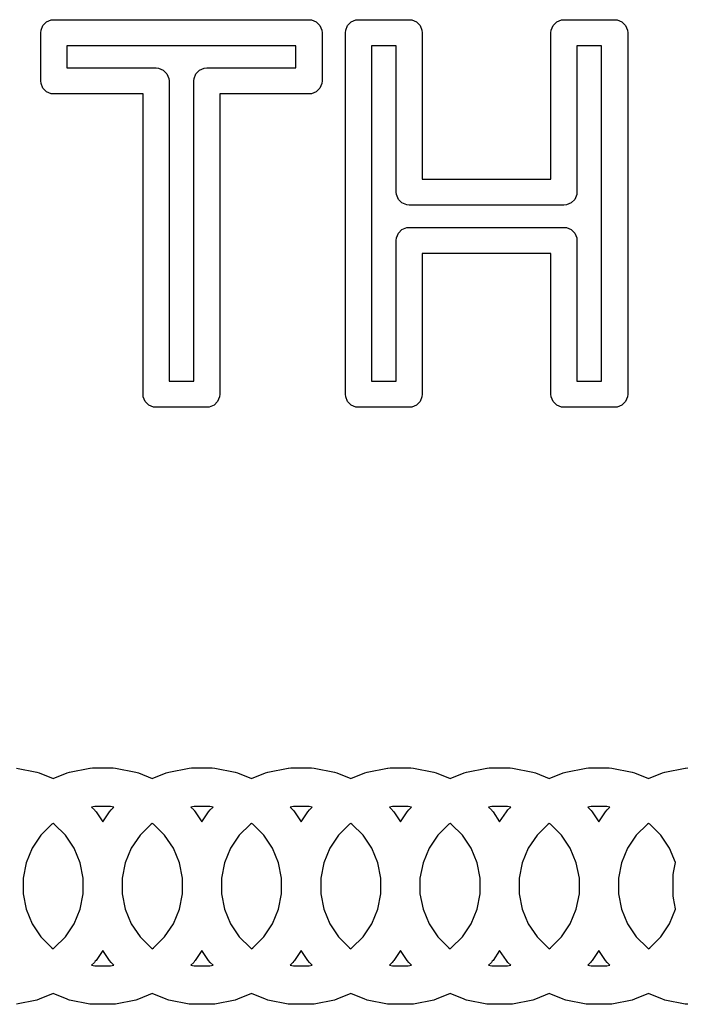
# Model space of a CAD drawing. Extents: x 1.56 to 4.01, y -6 to -1.06.
# Tile 7 of 14: x 2.6 to 2.8, y -1.73 to -1.43. Entities that reach past the tile are written whole.
import ezdxf

# ---------------------------------------------------------------- set-up
doc = ezdxf.new("R2010")
doc.units = 0
doc.header["$MEASUREMENT"] = 0
doc.layers.add('BLACK', color=7, linetype='CONTINUOUS')

msp = doc.modelspace()

# ---------------------------------------------------------------- linework, layer by layer
at = {"layer": 'BLACK', "linetype": 'CONTINUOUS'}
for p, q in [((2.60376, -1.43291), (2.60484, -1.43183)), ((2.60484, -1.43183), (2.60626, -1.43124)), ((2.60626, -1.43124), (2.60703, -1.43116)), ((2.60703, -1.43116), (2.68418, -1.43116)), ((2.68418, -1.43116), (2.68495, -1.43124)), ((2.68495, -1.43124), (2.68637, -1.43183)), ((2.68637, -1.43183), (2.68745, -1.43291)), ((2.69585, -1.43291), (2.69694, -1.43183)), ((2.69694, -1.43183), (2.69836, -1.43124)), ((2.69836, -1.43124), (2.69912, -1.43116)), ((2.69912, -1.43116), (2.71446, -1.43116)), ((2.71446, -1.43116), (2.71523, -1.43124)), ((2.71523, -1.43124), (2.71665, -1.43183)), ((2.71665, -1.43183), (2.71774, -1.43291)), ((2.75796, -1.43291), (2.75905, -1.43183)), ((2.75905, -1.43183), (2.76046, -1.43124)), ((2.76046, -1.43124), (2.76123, -1.43116)), ((2.76123, -1.43116), (2.77657, -1.43116)), ((2.77657, -1.43116), (2.77734, -1.43124)), ((2.77734, -1.43124), (2.77876, -1.43183)), ((2.77876, -1.43183), (2.77985, -1.43291)), ((2.60309, -1.4351), (2.60317, -1.43433)), ((2.60317, -1.43433), (2.60376, -1.43291)), ((2.68745, -1.43291), (2.68804, -1.43433)), ((2.68804, -1.43433), (2.68812, -1.4351)), ((2.69519, -1.4351), (2.69526, -1.43433)), ((2.69526, -1.43433), (2.69585, -1.43291)), ((2.71774, -1.43291), (2.71833, -1.43433)), ((2.71833, -1.43433), (2.7184, -1.4351)), ((2.7573, -1.4351), (2.75737, -1.43433)), ((2.75737, -1.43433), (2.75796, -1.43291)), ((2.77985, -1.43291), (2.78044, -1.43433)), ((2.78044, -1.43433), (2.78051, -1.4351)), ((2.60309, -1.44969), (2.60309, -1.4351)), ((2.68812, -1.4351), (2.68812, -1.44969)), ((2.69519, -1.54443), (2.69519, -1.4351)), ((2.7184, -1.4351), (2.7184, -1.47936)), ((2.7573, -1.47936), (2.7573, -1.4351)), ((2.78051, -1.4351), (2.78051, -1.54443)), ((2.61097, -1.43904), (2.61097, -1.44575)), ((2.68024, -1.43904), (2.61097, -1.43904)), ((2.68024, -1.44575), (2.68024, -1.43904)), ((2.70306, -1.43904), (2.70306, -1.5405)), ((2.71053, -1.43904), (2.70306, -1.43904)), ((2.71053, -1.4833), (2.71053, -1.43904)), ((2.77264, -1.43904), (2.76517, -1.43904)), ((2.76517, -1.43904), (2.76517, -1.4833)), ((2.77264, -1.5405), (2.77264, -1.43904)), ((2.61097, -1.44575), (2.63794, -1.44575)), ((2.63794, -1.44575), (2.6387, -1.44583)), ((2.6387, -1.44583), (2.64012, -1.44641)), ((2.64012, -1.44641), (2.64121, -1.4475)), ((2.65, -1.4475), (2.65109, -1.44641)), ((2.65109, -1.44641), (2.65251, -1.44583)), ((2.65251, -1.44583), (2.65328, -1.44575)), ((2.65328, -1.44575), (2.68024, -1.44575)), ((2.60317, -1.45046), (2.60309, -1.44969)), ((2.64121, -1.4475), (2.6418, -1.44892)), ((2.6418, -1.44892), (2.64187, -1.44969)), ((2.64187, -1.44969), (2.64187, -1.5405)), ((2.64934, -1.44969), (2.64941, -1.44892)), ((2.64934, -1.5405), (2.64934, -1.44969)), ((2.64941, -1.44892), (2.65, -1.4475)), ((2.68812, -1.44969), (2.68804, -1.45046)), ((2.60376, -1.45188), (2.60317, -1.45046)), ((2.60484, -1.45296), (2.60376, -1.45188)), ((2.68745, -1.45188), (2.68637, -1.45296)), ((2.68804, -1.45046), (2.68745, -1.45188)), ((2.60626, -1.45355), (2.60484, -1.45296)), ((2.60703, -1.45362), (2.60626, -1.45355)), ((2.634, -1.45362), (2.60703, -1.45362)), ((2.634, -1.54443), (2.634, -1.45362)), ((2.68418, -1.45362), (2.65721, -1.45362)), ((2.65721, -1.45362), (2.65721, -1.54443)), ((2.68495, -1.45355), (2.68418, -1.45362)), ((2.68637, -1.45296), (2.68495, -1.45355)), ((2.7184, -1.47936), (2.7573, -1.47936)), ((2.7106, -1.48407), (2.71053, -1.4833)), ((2.71119, -1.48549), (2.7106, -1.48407)), ((2.71228, -1.48657), (2.71119, -1.48549)), ((2.76451, -1.48549), (2.76342, -1.48657)), ((2.76509, -1.48407), (2.76451, -1.48549)), ((2.76517, -1.4833), (2.76509, -1.48407)), ((2.7137, -1.48716), (2.71228, -1.48657)), ((2.71446, -1.48724), (2.7137, -1.48716)), ((2.76123, -1.48724), (2.71446, -1.48724)), ((2.762, -1.48716), (2.76123, -1.48724)), ((2.76342, -1.48657), (2.762, -1.48716)), ((2.71228, -1.49461), (2.7137, -1.49403)), ((2.7137, -1.49403), (2.71446, -1.49395)), ((2.71446, -1.49395), (2.76123, -1.49395)), ((2.76123, -1.49395), (2.762, -1.49403)), ((2.762, -1.49403), (2.76342, -1.49461)), ((2.71053, -1.49789), (2.7106, -1.49712)), ((2.7106, -1.49712), (2.71119, -1.4957)), ((2.71119, -1.4957), (2.71228, -1.49461)), ((2.76342, -1.49461), (2.76451, -1.4957)), ((2.76451, -1.4957), (2.76509, -1.49712)), ((2.76509, -1.49712), (2.76517, -1.49789)), ((2.71053, -1.5405), (2.71053, -1.49789)), ((2.76517, -1.49789), (2.76517, -1.5405)), ((2.7573, -1.50182), (2.7184, -1.50182)), ((2.7184, -1.50182), (2.7184, -1.54443)), ((2.7573, -1.54443), (2.7573, -1.50182)), ((2.64187, -1.5405), (2.64934, -1.5405)), ((2.70306, -1.5405), (2.71053, -1.5405)), ((2.76517, -1.5405), (2.77264, -1.5405)), ((2.63407, -1.5452), (2.634, -1.54443)), ((2.65721, -1.54443), (2.65714, -1.5452)), ((2.69526, -1.5452), (2.69519, -1.54443)), ((2.7184, -1.54443), (2.71833, -1.5452)), ((2.75737, -1.5452), (2.7573, -1.54443)), ((2.78051, -1.54443), (2.78044, -1.5452)), ((2.63466, -1.54662), (2.63407, -1.5452)), ((2.63575, -1.54771), (2.63466, -1.54662)), ((2.63717, -1.54829), (2.63575, -1.54771)), ((2.65546, -1.54771), (2.65404, -1.54829)), ((2.65655, -1.54662), (2.65546, -1.54771)), ((2.65714, -1.5452), (2.65655, -1.54662)), ((2.69585, -1.54662), (2.69526, -1.5452)), ((2.69694, -1.54771), (2.69585, -1.54662)), ((2.69836, -1.54829), (2.69694, -1.54771)), ((2.71665, -1.54771), (2.71523, -1.54829)), ((2.71774, -1.54662), (2.71665, -1.54771)), ((2.71833, -1.5452), (2.71774, -1.54662)), ((2.75796, -1.54662), (2.75737, -1.5452)), ((2.75905, -1.54771), (2.75796, -1.54662)), ((2.76046, -1.54829), (2.75905, -1.54771)), ((2.77876, -1.54771), (2.77734, -1.54829)), ((2.77985, -1.54662), (2.77876, -1.54771)), ((2.78044, -1.5452), (2.77985, -1.54662)), ((2.63794, -1.54837), (2.63717, -1.54829)), ((2.65328, -1.54837), (2.63794, -1.54837)), ((2.65404, -1.54829), (2.65328, -1.54837)), ((2.69912, -1.54837), (2.69836, -1.54829)), ((2.71446, -1.54837), (2.69912, -1.54837)), ((2.71523, -1.54829), (2.71446, -1.54837)), ((2.76123, -1.54837), (2.76046, -1.54829)), ((2.77657, -1.54837), (2.76123, -1.54837)), ((2.77734, -1.54829), (2.77657, -1.54837)), ((2.59572, -1.65746), (2.60186, -1.65868)), ((2.61177, -1.65868), (2.61791, -1.65746)), ((2.61791, -1.65746), (2.61799, -1.65745)), ((2.61791, -1.65746), (2.61791, -1.65746)), ((2.61799, -1.65745), (2.61868, -1.65738)), ((2.61868, -1.65738), (2.61868, -1.65738)), ((2.61868, -1.65738), (2.62495, -1.65738)), ((2.62495, -1.65738), (2.62572, -1.65746)), ((2.62572, -1.65746), (2.63186, -1.65868)), ((2.64177, -1.65868), (2.64791, -1.65746)), ((2.64791, -1.65746), (2.64799, -1.65745)), ((2.64791, -1.65746), (2.64791, -1.65746)), ((2.64799, -1.65745), (2.64868, -1.65738)), ((2.64868, -1.65738), (2.64868, -1.65738)), ((2.64868, -1.65738), (2.65495, -1.65738)), ((2.65495, -1.65738), (2.65572, -1.65746)), ((2.65572, -1.65746), (2.66186, -1.65868)), ((2.67177, -1.65868), (2.67791, -1.65746)), ((2.67791, -1.65746), (2.67799, -1.65745)), ((2.67791, -1.65746), (2.67791, -1.65746)), ((2.67799, -1.65745), (2.67868, -1.65738)), ((2.67868, -1.65738), (2.67868, -1.65738)), ((2.67868, -1.65738), (2.68495, -1.65738)), ((2.68495, -1.65738), (2.68572, -1.65746)), ((2.68572, -1.65746), (2.69186, -1.65868)), ((2.70177, -1.65868), (2.70791, -1.65746)), ((2.70791, -1.65746), (2.70799, -1.65745)), ((2.70791, -1.65746), (2.70791, -1.65746)), ((2.70799, -1.65745), (2.70868, -1.65738)), ((2.70868, -1.65738), (2.70868, -1.65738)), ((2.70868, -1.65738), (2.71495, -1.65738)), ((2.71495, -1.65738), (2.71572, -1.65746)), ((2.71572, -1.65746), (2.72186, -1.65868)), ((2.73177, -1.65868), (2.73791, -1.65746)), ((2.73791, -1.65746), (2.73799, -1.65745)), ((2.73791, -1.65746), (2.73791, -1.65746)), ((2.73799, -1.65745), (2.73868, -1.65738)), ((2.73868, -1.65738), (2.73868, -1.65738)), ((2.73868, -1.65738), (2.74495, -1.65738)), ((2.74495, -1.65738), (2.74572, -1.65746)), ((2.74572, -1.65746), (2.75186, -1.65868)), ((2.76177, -1.65868), (2.76791, -1.65746)), ((2.76791, -1.65746), (2.76799, -1.65745)), ((2.76791, -1.65746), (2.76791, -1.65746)), ((2.76799, -1.65745), (2.76868, -1.65738)), ((2.76868, -1.65738), (2.76868, -1.65738)), ((2.76868, -1.65738), (2.77495, -1.65738)), ((2.77495, -1.65738), (2.77572, -1.65746)), ((2.77572, -1.65746), (2.78186, -1.65868)), ((2.79177, -1.65868), (2.79791, -1.65746)), ((2.79791, -1.65746), (2.79799, -1.65745)), ((2.79791, -1.65746), (2.79791, -1.65746)), ((2.79799, -1.65745), (2.79868, -1.65738)), ((2.60186, -1.65868), (2.60186, -1.65868)), ((2.60186, -1.65868), (2.6026, -1.6589)), ((2.6026, -1.6589), (2.60681, -1.66065)), ((2.60681, -1.66065), (2.61103, -1.6589)), ((2.61103, -1.6589), (2.61177, -1.65868)), ((2.61103, -1.6589), (2.61103, -1.6589)), ((2.63186, -1.65868), (2.63186, -1.65868)), ((2.63186, -1.65868), (2.6326, -1.6589)), ((2.6326, -1.6589), (2.63681, -1.66065)), ((2.63681, -1.66065), (2.64103, -1.6589)), ((2.64103, -1.6589), (2.64177, -1.65868)), ((2.64103, -1.6589), (2.64103, -1.6589)), ((2.66186, -1.65868), (2.66186, -1.65868)), ((2.66186, -1.65868), (2.6626, -1.6589)), ((2.6626, -1.6589), (2.66681, -1.66065)), ((2.66681, -1.66065), (2.67103, -1.6589)), ((2.67103, -1.6589), (2.67177, -1.65868)), ((2.67103, -1.6589), (2.67103, -1.6589)), ((2.69186, -1.65868), (2.69186, -1.65868)), ((2.69186, -1.65868), (2.6926, -1.6589)), ((2.6926, -1.6589), (2.69681, -1.66065)), ((2.69681, -1.66065), (2.70103, -1.6589)), ((2.70103, -1.6589), (2.70177, -1.65868)), ((2.70103, -1.6589), (2.70103, -1.6589)), ((2.72186, -1.65868), (2.72186, -1.65868)), ((2.72186, -1.65868), (2.7226, -1.6589)), ((2.7226, -1.6589), (2.72681, -1.66065)), ((2.72681, -1.66065), (2.73103, -1.6589)), ((2.73103, -1.6589), (2.73177, -1.65868)), ((2.73103, -1.6589), (2.73103, -1.6589)), ((2.75186, -1.65868), (2.75186, -1.65868)), ((2.75186, -1.65868), (2.7526, -1.6589)), ((2.7526, -1.6589), (2.75681, -1.66065)), ((2.75681, -1.66065), (2.76103, -1.6589)), ((2.76103, -1.6589), (2.76177, -1.65868)), ((2.76103, -1.6589), (2.76103, -1.6589)), ((2.78186, -1.65868), (2.78186, -1.65868)), ((2.78186, -1.65868), (2.7826, -1.6589)), ((2.7826, -1.6589), (2.78681, -1.66065)), ((2.78681, -1.66065), (2.79103, -1.6589)), ((2.79103, -1.6589), (2.79177, -1.65868)), ((2.79103, -1.6589), (2.79103, -1.6589)), ((2.61944, -1.66904), (2.61847, -1.66923)), ((2.61847, -1.66923), (2.61931, -1.67007)), ((2.61931, -1.67007), (2.61931, -1.67007)), ((2.61931, -1.67007), (2.61945, -1.67024)), ((2.62419, -1.66904), (2.61944, -1.66904)), ((2.62383, -1.67067), (2.62432, -1.67007)), ((2.62516, -1.66923), (2.62419, -1.66904)), ((2.62432, -1.67007), (2.62516, -1.66923)), ((2.64944, -1.66904), (2.64847, -1.66923)), ((2.64847, -1.66923), (2.64931, -1.67007)), ((2.64931, -1.67007), (2.64931, -1.67007)), ((2.64931, -1.67007), (2.64945, -1.67024)), ((2.65419, -1.66904), (2.64944, -1.66904)), ((2.65383, -1.67067), (2.65432, -1.67007)), ((2.65516, -1.66923), (2.65419, -1.66904)), ((2.65432, -1.67007), (2.65516, -1.66923)), ((2.67944, -1.66904), (2.67847, -1.66923)), ((2.67847, -1.66923), (2.67931, -1.67007)), ((2.67931, -1.67007), (2.67931, -1.67007)), ((2.67931, -1.67007), (2.67945, -1.67024)), ((2.68419, -1.66904), (2.67944, -1.66904)), ((2.68383, -1.67067), (2.68432, -1.67007)), ((2.68516, -1.66923), (2.68419, -1.66904)), ((2.68432, -1.67007), (2.68516, -1.66923)), ((2.70944, -1.66904), (2.70847, -1.66923)), ((2.70847, -1.66923), (2.70931, -1.67007)), ((2.70931, -1.67007), (2.70931, -1.67007)), ((2.70931, -1.67007), (2.70945, -1.67024)), ((2.71419, -1.66904), (2.70944, -1.66904)), ((2.71383, -1.67067), (2.71432, -1.67007)), ((2.71516, -1.66923), (2.71419, -1.66904)), ((2.71432, -1.67007), (2.71516, -1.66923)), ((2.73944, -1.66904), (2.73847, -1.66923)), ((2.73847, -1.66923), (2.73931, -1.67007)), ((2.73931, -1.67007), (2.73931, -1.67007)), ((2.73931, -1.67007), (2.73945, -1.67024)), ((2.74419, -1.66904), (2.73944, -1.66904)), ((2.74383, -1.67067), (2.74432, -1.67007)), ((2.74516, -1.66923), (2.74419, -1.66904)), ((2.74432, -1.67007), (2.74516, -1.66923)), ((2.76944, -1.66904), (2.76847, -1.66923)), ((2.76847, -1.66923), (2.76931, -1.67007)), ((2.76931, -1.67007), (2.76931, -1.67007)), ((2.76931, -1.67007), (2.76945, -1.67024)), ((2.77419, -1.66904), (2.76944, -1.66904)), ((2.77383, -1.67067), (2.77432, -1.67007)), ((2.77516, -1.66923), (2.77419, -1.66904)), ((2.77432, -1.67007), (2.77516, -1.66923)), ((2.61945, -1.67024), (2.6198, -1.67067)), ((2.6198, -1.67067), (2.6198, -1.67067)), ((2.6198, -1.67067), (2.62181, -1.67368)), ((2.62181, -1.67368), (2.62383, -1.67067)), ((2.64945, -1.67024), (2.6498, -1.67067)), ((2.6498, -1.67067), (2.6498, -1.67067)), ((2.6498, -1.67067), (2.65181, -1.67368)), ((2.65181, -1.67368), (2.65383, -1.67067)), ((2.67945, -1.67024), (2.6798, -1.67067)), ((2.6798, -1.67067), (2.6798, -1.67067)), ((2.6798, -1.67067), (2.68181, -1.67368)), ((2.68181, -1.67368), (2.68383, -1.67067)), ((2.70945, -1.67024), (2.7098, -1.67067)), ((2.7098, -1.67067), (2.7098, -1.67067)), ((2.7098, -1.67067), (2.71181, -1.67368)), ((2.71181, -1.67368), (2.71383, -1.67067)), ((2.73945, -1.67024), (2.7398, -1.67067)), ((2.7398, -1.67067), (2.7398, -1.67067)), ((2.7398, -1.67067), (2.74181, -1.67368)), ((2.74181, -1.67368), (2.74383, -1.67067)), ((2.76945, -1.67024), (2.7698, -1.67067)), ((2.7698, -1.67067), (2.7698, -1.67067)), ((2.7698, -1.67067), (2.77181, -1.67368)), ((2.77181, -1.67368), (2.77383, -1.67067)), ((2.60646, -1.67442), (2.6031, -1.67777)), ((2.60681, -1.67418), (2.60646, -1.67442)), ((2.60717, -1.67442), (2.60681, -1.67418)), ((2.61053, -1.67777), (2.60717, -1.67442)), ((2.63646, -1.67442), (2.6331, -1.67777)), ((2.63681, -1.67418), (2.63646, -1.67442)), ((2.63717, -1.67442), (2.63681, -1.67418)), ((2.64053, -1.67777), (2.63717, -1.67442)), ((2.66646, -1.67442), (2.6631, -1.67777)), ((2.66681, -1.67418), (2.66646, -1.67442)), ((2.66717, -1.67442), (2.66681, -1.67418)), ((2.67053, -1.67777), (2.66717, -1.67442)), ((2.69646, -1.67442), (2.6931, -1.67777)), ((2.69681, -1.67418), (2.69646, -1.67442)), ((2.69717, -1.67442), (2.69681, -1.67418)), ((2.70053, -1.67777), (2.69717, -1.67442)), ((2.72646, -1.67442), (2.7231, -1.67777)), ((2.72681, -1.67418), (2.72646, -1.67442)), ((2.72717, -1.67442), (2.72681, -1.67418)), ((2.73053, -1.67777), (2.72717, -1.67442)), ((2.75646, -1.67442), (2.7531, -1.67777)), ((2.75681, -1.67418), (2.75646, -1.67442)), ((2.75717, -1.67442), (2.75681, -1.67418)), ((2.76053, -1.67777), (2.75717, -1.67442)), ((2.78646, -1.67442), (2.7831, -1.67777)), ((2.78681, -1.67418), (2.78646, -1.67442)), ((2.78717, -1.67442), (2.78681, -1.67418)), ((2.79053, -1.67777), (2.78717, -1.67442)), ((2.6031, -1.67777), (2.60046, -1.68172)), ((2.61317, -1.68172), (2.61053, -1.67777)), ((2.6331, -1.67777), (2.63046, -1.68172)), ((2.64317, -1.68172), (2.64053, -1.67777)), ((2.6631, -1.67777), (2.66046, -1.68172)), ((2.67317, -1.68172), (2.67053, -1.67777)), ((2.6931, -1.67777), (2.69046, -1.68172)), ((2.70317, -1.68172), (2.70053, -1.67777)), ((2.7231, -1.67777), (2.72046, -1.68172)), ((2.73317, -1.68172), (2.73053, -1.67777)), ((2.7531, -1.67777), (2.75046, -1.68172)), ((2.76317, -1.68172), (2.76053, -1.67777)), ((2.7831, -1.67777), (2.78046, -1.68172)), ((2.79317, -1.68172), (2.79053, -1.67777)), ((2.60046, -1.68172), (2.59865, -1.68611)), ((2.61498, -1.68611), (2.61317, -1.68172)), ((2.63046, -1.68172), (2.62865, -1.68611)), ((2.64498, -1.68611), (2.64317, -1.68172)), ((2.66046, -1.68172), (2.65865, -1.68611)), ((2.67498, -1.68611), (2.67317, -1.68172)), ((2.69046, -1.68172), (2.68865, -1.68611)), ((2.70498, -1.68611), (2.70317, -1.68172)), ((2.72046, -1.68172), (2.71865, -1.68611)), ((2.73498, -1.68611), (2.73317, -1.68172)), ((2.75046, -1.68172), (2.74865, -1.68611)), ((2.76498, -1.68611), (2.76317, -1.68172)), ((2.78046, -1.68172), (2.77865, -1.68611)), ((2.79495, -1.68603), (2.79317, -1.68172)), ((2.59865, -1.68611), (2.59772, -1.69076)), ((2.61591, -1.69076), (2.61498, -1.68611)), ((2.62865, -1.68611), (2.62772, -1.69076)), ((2.64591, -1.69076), (2.64498, -1.68611)), ((2.65865, -1.68611), (2.65772, -1.69076)), ((2.67591, -1.69076), (2.67498, -1.68611)), ((2.68865, -1.68611), (2.68772, -1.69076)), ((2.70591, -1.69076), (2.70498, -1.68611)), ((2.71865, -1.68611), (2.71772, -1.69076)), ((2.73591, -1.69076), (2.73498, -1.68611)), ((2.74865, -1.68611), (2.74772, -1.69076)), ((2.76591, -1.69076), (2.76498, -1.68611)), ((2.77865, -1.68611), (2.77772, -1.69076)), ((2.79436, -1.68901), (2.79495, -1.68603)), ((2.59772, -1.69076), (2.59772, -1.69551)), ((2.61591, -1.69551), (2.61591, -1.69076)), ((2.62772, -1.69076), (2.62772, -1.69551)), ((2.64591, -1.69551), (2.64591, -1.69076)), ((2.65772, -1.69076), (2.65772, -1.69551)), ((2.67591, -1.69551), (2.67591, -1.69076)), ((2.68772, -1.69076), (2.68772, -1.69551)), ((2.70591, -1.69551), (2.70591, -1.69076)), ((2.71772, -1.69076), (2.71772, -1.69551)), ((2.73591, -1.69551), (2.73591, -1.69076)), ((2.74772, -1.69076), (2.74772, -1.69551)), ((2.76591, -1.69551), (2.76591, -1.69076)), ((2.77772, -1.69076), (2.77772, -1.69551)), ((2.79428, -1.68978), (2.79436, -1.68901)), ((2.79428, -1.69015), (2.79428, -1.68978)), ((2.79428, -1.69605), (2.79428, -1.69015)), ((2.79436, -1.68901), (2.79436, -1.68901)), ((2.59772, -1.69551), (2.59865, -1.70016)), ((2.61498, -1.70016), (2.61591, -1.69551)), ((2.62772, -1.69551), (2.62865, -1.70016)), ((2.64498, -1.70016), (2.64591, -1.69551)), ((2.65772, -1.69551), (2.65865, -1.70016)), ((2.67498, -1.70016), (2.67591, -1.69551)), ((2.68772, -1.69551), (2.68865, -1.70016)), ((2.70498, -1.70016), (2.70591, -1.69551)), ((2.71772, -1.69551), (2.71865, -1.70016)), ((2.73498, -1.70016), (2.73591, -1.69551)), ((2.74772, -1.69551), (2.74865, -1.70016)), ((2.76498, -1.70016), (2.76591, -1.69551)), ((2.77772, -1.69551), (2.77865, -1.70016)), ((2.79436, -1.69681), (2.79428, -1.69605)), ((2.795, -1.70006), (2.79436, -1.69681)), ((2.59865, -1.70016), (2.60046, -1.70455)), ((2.61317, -1.70455), (2.61498, -1.70016)), ((2.62865, -1.70016), (2.63046, -1.70455)), ((2.64317, -1.70455), (2.64498, -1.70016)), ((2.65865, -1.70016), (2.66046, -1.70455)), ((2.67317, -1.70455), (2.67498, -1.70016)), ((2.68865, -1.70016), (2.69046, -1.70455)), ((2.70317, -1.70455), (2.70498, -1.70016)), ((2.71865, -1.70016), (2.72046, -1.70455)), ((2.73317, -1.70455), (2.73498, -1.70016)), ((2.74865, -1.70016), (2.75046, -1.70455)), ((2.76317, -1.70455), (2.76498, -1.70016)), ((2.77865, -1.70016), (2.78046, -1.70455)), ((2.79317, -1.70455), (2.79498, -1.70016)), ((2.79498, -1.70016), (2.795, -1.70006)), ((2.60046, -1.70455), (2.6031, -1.70849)), ((2.61053, -1.70849), (2.61317, -1.70455)), ((2.63046, -1.70455), (2.6331, -1.70849)), ((2.64053, -1.70849), (2.64317, -1.70455)), ((2.66046, -1.70455), (2.6631, -1.70849)), ((2.67053, -1.70849), (2.67317, -1.70455)), ((2.69046, -1.70455), (2.6931, -1.70849)), ((2.70053, -1.70849), (2.70317, -1.70455)), ((2.72046, -1.70455), (2.7231, -1.70849)), ((2.73053, -1.70849), (2.73317, -1.70455)), ((2.75046, -1.70455), (2.7531, -1.70849)), ((2.76053, -1.70849), (2.76317, -1.70455)), ((2.78046, -1.70455), (2.7831, -1.70849)), ((2.79053, -1.70849), (2.79317, -1.70455)), ((2.6031, -1.70849), (2.60646, -1.71185)), ((2.60717, -1.71185), (2.61053, -1.70849)), ((2.6331, -1.70849), (2.63646, -1.71185)), ((2.63717, -1.71185), (2.64053, -1.70849)), ((2.6631, -1.70849), (2.66646, -1.71185)), ((2.66717, -1.71185), (2.67053, -1.70849)), ((2.6931, -1.70849), (2.69646, -1.71185)), ((2.69717, -1.71185), (2.70053, -1.70849)), ((2.7231, -1.70849), (2.72646, -1.71185)), ((2.72717, -1.71185), (2.73053, -1.70849)), ((2.7531, -1.70849), (2.75646, -1.71185)), ((2.75717, -1.71185), (2.76053, -1.70849)), ((2.7831, -1.70849), (2.78646, -1.71185)), ((2.78717, -1.71185), (2.79053, -1.70849)), ((2.60646, -1.71185), (2.60681, -1.71209)), ((2.60681, -1.71209), (2.60717, -1.71185)), ((2.63646, -1.71185), (2.63681, -1.71209)), ((2.63681, -1.71209), (2.63717, -1.71185)), ((2.66646, -1.71185), (2.66681, -1.71209)), ((2.66681, -1.71209), (2.66717, -1.71185)), ((2.69646, -1.71185), (2.69681, -1.71209)), ((2.69681, -1.71209), (2.69717, -1.71185)), ((2.72646, -1.71185), (2.72681, -1.71209)), ((2.72681, -1.71209), (2.72717, -1.71185)), ((2.75646, -1.71185), (2.75681, -1.71209)), ((2.75681, -1.71209), (2.75717, -1.71185)), ((2.78646, -1.71185), (2.78681, -1.71209)), ((2.78681, -1.71209), (2.78717, -1.71185)), ((2.62181, -1.71259), (2.6198, -1.7156)), ((2.62383, -1.7156), (2.62181, -1.71259)), ((2.65181, -1.71259), (2.6498, -1.7156)), ((2.65383, -1.7156), (2.65181, -1.71259)), ((2.68181, -1.71259), (2.6798, -1.7156)), ((2.68383, -1.7156), (2.68181, -1.71259)), ((2.71181, -1.71259), (2.7098, -1.7156)), ((2.71383, -1.7156), (2.71181, -1.71259)), ((2.74181, -1.71259), (2.7398, -1.7156)), ((2.74383, -1.7156), (2.74181, -1.71259)), ((2.77181, -1.71259), (2.7698, -1.7156)), ((2.77383, -1.7156), (2.77181, -1.71259)), ((2.61931, -1.7162), (2.61847, -1.71704)), ((2.61847, -1.71704), (2.61944, -1.71723)), ((2.61958, -1.71587), (2.61931, -1.7162)), ((2.61931, -1.7162), (2.61931, -1.7162)), ((2.61944, -1.71723), (2.62419, -1.71723)), ((2.6198, -1.7156), (2.61958, -1.71587)), ((2.6198, -1.7156), (2.6198, -1.7156)), ((2.62432, -1.7162), (2.62383, -1.7156)), ((2.62419, -1.71723), (2.62516, -1.71704)), ((2.62516, -1.71704), (2.62432, -1.7162)), ((2.64931, -1.7162), (2.64847, -1.71704)), ((2.64847, -1.71704), (2.64944, -1.71723)), ((2.64958, -1.71587), (2.64931, -1.7162)), ((2.64931, -1.7162), (2.64931, -1.7162)), ((2.64944, -1.71723), (2.65419, -1.71723)), ((2.6498, -1.7156), (2.64958, -1.71587)), ((2.6498, -1.7156), (2.6498, -1.7156)), ((2.65432, -1.7162), (2.65383, -1.7156)), ((2.65419, -1.71723), (2.65516, -1.71704)), ((2.65516, -1.71704), (2.65432, -1.7162)), ((2.67931, -1.7162), (2.67847, -1.71704)), ((2.67847, -1.71704), (2.67944, -1.71723)), ((2.67958, -1.71587), (2.67931, -1.7162)), ((2.67931, -1.7162), (2.67931, -1.7162)), ((2.67944, -1.71723), (2.68419, -1.71723)), ((2.6798, -1.7156), (2.67958, -1.71587)), ((2.6798, -1.7156), (2.6798, -1.7156)), ((2.68432, -1.7162), (2.68383, -1.7156)), ((2.68419, -1.71723), (2.68516, -1.71704)), ((2.68516, -1.71704), (2.68432, -1.7162)), ((2.70931, -1.7162), (2.70847, -1.71704)), ((2.70847, -1.71704), (2.70944, -1.71723)), ((2.70958, -1.71587), (2.70931, -1.7162)), ((2.70931, -1.7162), (2.70931, -1.7162)), ((2.70944, -1.71723), (2.71419, -1.71723)), ((2.7098, -1.7156), (2.70958, -1.71587)), ((2.7098, -1.7156), (2.7098, -1.7156)), ((2.71432, -1.7162), (2.71383, -1.7156)), ((2.71419, -1.71723), (2.71516, -1.71704)), ((2.71516, -1.71704), (2.71432, -1.7162)), ((2.73931, -1.7162), (2.73847, -1.71704)), ((2.73847, -1.71704), (2.73944, -1.71723)), ((2.73958, -1.71587), (2.73931, -1.7162)), ((2.73931, -1.7162), (2.73931, -1.7162)), ((2.73944, -1.71723), (2.74419, -1.71723)), ((2.7398, -1.7156), (2.73958, -1.71587)), ((2.7398, -1.7156), (2.7398, -1.7156)), ((2.74432, -1.7162), (2.74383, -1.7156)), ((2.74419, -1.71723), (2.74516, -1.71704)), ((2.74516, -1.71704), (2.74432, -1.7162)), ((2.76931, -1.7162), (2.76847, -1.71704)), ((2.76847, -1.71704), (2.76944, -1.71723)), ((2.76958, -1.71587), (2.76931, -1.7162)), ((2.76931, -1.7162), (2.76931, -1.7162)), ((2.76944, -1.71723), (2.77419, -1.71723)), ((2.7698, -1.7156), (2.76958, -1.71587)), ((2.7698, -1.7156), (2.7698, -1.7156)), ((2.77432, -1.7162), (2.77383, -1.7156)), ((2.77419, -1.71723), (2.77516, -1.71704)), ((2.77516, -1.71704), (2.77432, -1.7162)), ((2.60681, -1.72562), (2.6026, -1.72736)), ((2.61103, -1.72736), (2.60681, -1.72562)), ((2.63681, -1.72562), (2.6326, -1.72736)), ((2.64103, -1.72736), (2.63681, -1.72562)), ((2.66681, -1.72562), (2.6626, -1.72736)), ((2.67103, -1.72736), (2.66681, -1.72562)), ((2.69681, -1.72562), (2.6926, -1.72736)), ((2.70103, -1.72736), (2.69681, -1.72562)), ((2.72681, -1.72562), (2.7226, -1.72736)), ((2.73103, -1.72736), (2.72681, -1.72562)), ((2.75681, -1.72562), (2.7526, -1.72736)), ((2.76103, -1.72736), (2.75681, -1.72562)), ((2.78681, -1.72562), (2.7826, -1.72736)), ((2.79103, -1.72736), (2.78681, -1.72562)), ((2.60186, -1.72759), (2.59572, -1.72881)), ((2.6026, -1.72736), (2.60186, -1.72759)), ((2.60186, -1.72759), (2.60186, -1.72759)), ((2.61152, -1.72751), (2.61103, -1.72736)), ((2.61103, -1.72736), (2.61103, -1.72736)), ((2.61177, -1.72759), (2.61152, -1.72751)), ((2.61791, -1.72881), (2.61177, -1.72759)), ((2.61177, -1.72759), (2.61177, -1.72759)), ((2.61799, -1.72882), (2.61791, -1.72881)), ((2.61791, -1.72881), (2.61791, -1.72881)), ((2.61868, -1.72889), (2.61799, -1.72882)), ((2.62495, -1.72889), (2.61868, -1.72889)), ((2.61868, -1.72889), (2.61868, -1.72889)), ((2.62572, -1.72881), (2.62495, -1.72889)), ((2.63186, -1.72759), (2.62572, -1.72881)), ((2.6326, -1.72736), (2.63186, -1.72759)), ((2.63186, -1.72759), (2.63186, -1.72759)), ((2.64152, -1.72751), (2.64103, -1.72736)), ((2.64103, -1.72736), (2.64103, -1.72736)), ((2.64177, -1.72759), (2.64152, -1.72751)), ((2.64791, -1.72881), (2.64177, -1.72759)), ((2.64177, -1.72759), (2.64177, -1.72759)), ((2.64799, -1.72882), (2.64791, -1.72881)), ((2.64791, -1.72881), (2.64791, -1.72881)), ((2.64868, -1.72889), (2.64799, -1.72882)), ((2.65495, -1.72889), (2.64868, -1.72889)), ((2.64868, -1.72889), (2.64868, -1.72889)), ((2.65572, -1.72881), (2.65495, -1.72889)), ((2.66186, -1.72759), (2.65572, -1.72881)), ((2.6626, -1.72736), (2.66186, -1.72759)), ((2.66186, -1.72759), (2.66186, -1.72759)), ((2.67152, -1.72751), (2.67103, -1.72736)), ((2.67103, -1.72736), (2.67103, -1.72736)), ((2.67177, -1.72759), (2.67152, -1.72751)), ((2.67791, -1.72881), (2.67177, -1.72759)), ((2.67177, -1.72759), (2.67177, -1.72759)), ((2.67799, -1.72882), (2.67791, -1.72881)), ((2.67791, -1.72881), (2.67791, -1.72881)), ((2.67868, -1.72889), (2.67799, -1.72882)), ((2.68495, -1.72889), (2.67868, -1.72889)), ((2.67868, -1.72889), (2.67868, -1.72889)), ((2.68572, -1.72881), (2.68495, -1.72889)), ((2.69186, -1.72759), (2.68572, -1.72881)), ((2.6926, -1.72736), (2.69186, -1.72759)), ((2.69186, -1.72759), (2.69186, -1.72759)), ((2.70152, -1.72751), (2.70103, -1.72736)), ((2.70103, -1.72736), (2.70103, -1.72736)), ((2.70177, -1.72759), (2.70152, -1.72751)), ((2.70791, -1.72881), (2.70177, -1.72759)), ((2.70177, -1.72759), (2.70177, -1.72759)), ((2.70799, -1.72882), (2.70791, -1.72881)), ((2.70791, -1.72881), (2.70791, -1.72881)), ((2.70868, -1.72889), (2.70799, -1.72882)), ((2.71495, -1.72889), (2.70868, -1.72889)), ((2.70868, -1.72889), (2.70868, -1.72889)), ((2.71572, -1.72881), (2.71495, -1.72889)), ((2.72186, -1.72759), (2.71572, -1.72881)), ((2.7226, -1.72736), (2.72186, -1.72759)), ((2.72186, -1.72759), (2.72186, -1.72759)), ((2.73152, -1.72751), (2.73103, -1.72736)), ((2.73103, -1.72736), (2.73103, -1.72736)), ((2.73177, -1.72759), (2.73152, -1.72751)), ((2.73791, -1.72881), (2.73177, -1.72759)), ((2.73177, -1.72759), (2.73177, -1.72759)), ((2.73799, -1.72882), (2.73791, -1.72881)), ((2.73791, -1.72881), (2.73791, -1.72881)), ((2.73868, -1.72889), (2.73799, -1.72882)), ((2.74495, -1.72889), (2.73868, -1.72889)), ((2.73868, -1.72889), (2.73868, -1.72889)), ((2.74572, -1.72881), (2.74495, -1.72889)), ((2.75186, -1.72759), (2.74572, -1.72881)), ((2.7526, -1.72736), (2.75186, -1.72759)), ((2.75186, -1.72759), (2.75186, -1.72759)), ((2.76152, -1.72751), (2.76103, -1.72736)), ((2.76103, -1.72736), (2.76103, -1.72736)), ((2.76177, -1.72759), (2.76152, -1.72751)), ((2.76791, -1.72881), (2.76177, -1.72759)), ((2.76177, -1.72759), (2.76177, -1.72759)), ((2.76799, -1.72882), (2.76791, -1.72881)), ((2.76791, -1.72881), (2.76791, -1.72881)), ((2.76868, -1.72889), (2.76799, -1.72882)), ((2.77495, -1.72889), (2.76868, -1.72889)), ((2.76868, -1.72889), (2.76868, -1.72889)), ((2.77572, -1.72881), (2.77495, -1.72889)), ((2.78186, -1.72759), (2.77572, -1.72881)), ((2.7826, -1.72736), (2.78186, -1.72759)), ((2.78186, -1.72759), (2.78186, -1.72759)), ((2.79152, -1.72751), (2.79103, -1.72736)), ((2.79103, -1.72736), (2.79103, -1.72736)), ((2.79177, -1.72759), (2.79152, -1.72751)), ((2.79791, -1.72881), (2.79177, -1.72759)), ((2.79177, -1.72759), (2.79177, -1.72759)), ((2.79799, -1.72882), (2.79791, -1.72881)), ((2.79791, -1.72881), (2.79791, -1.72881)), ((2.79868, -1.72889), (2.79799, -1.72882))]:
    msp.add_line(p, q, dxfattribs=at)

doc.saveas('drawing.dxf')
